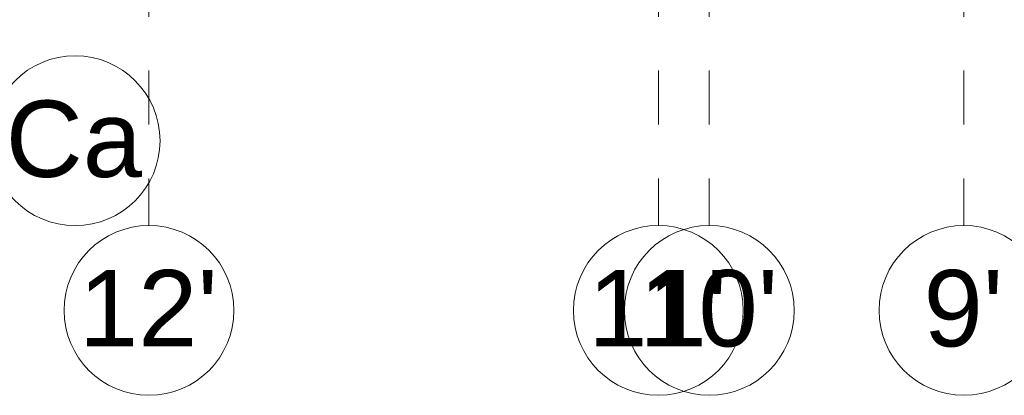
# Model space of a CAD drawing. Header units: millimetres. Extents: x -76482 to 3644, y -39128 to 75172.
# Tile 28 of 149: x -44513 to -32915, y -24570 to -20145. Entities that reach past the tile are written whole.
import ezdxf

# ---------------------------------------------------------------- set-up
doc = ezdxf.new("R2010")
doc.units = ezdxf.units.MM
doc.linetypes.add('Grid Line', pattern=[4445, 2540, -635, 635, -635])
doc.layers.add('Grids-1', color=7, linetype='Continuous', lineweight=9, true_color=0xaaaaaa)
doc.layers.add('Grids-2', color=7, linetype='Grid Line', lineweight=9, true_color=0xaaaaaa)
doc.styles.add('Arial', font='arial.ttf', dxfattribs={"height": 900})

# ---------------------------------------------------------------- blocks, each defined once
blk = doc.blocks.new('Grid - M_Grid Head - Circle-24584-2_ korruse plaan')
at = {"layer": 'Grids-1'}
blk.add_circle((0, 0), 5, dxfattribs=at)

msp = doc.modelspace()

# ---------------------------------------------------------------- linework, layer by layer
at = {"layer": 'Grids-2'}
for p, q in [((-42990, -17570), (-42990, -22570)), ((-36990, -17570), (-36990, -22570)), ((-36390, -17570), (-36390, -22570)), ((-33390, -17570), (-33390, -22570))]:
    msp.add_line(p, q, dxfattribs=at)

# ---------------------------------------------------------------- block references
at = {"layer": 'Grids-1', "xscale": 199.9999999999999, "yscale": 199.9999999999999, "zscale": 199.9999999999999}
for p, rotation in [((-43860, -21571), 233.2124249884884), ((-42990, -23570), 180), ((-36990, -23570), 180), ((-36390, -23570), 180), ((-33390, -23570), 180)]:
    msp.add_blockref('Grid - M_Grid Head - Circle-24584-2_ korruse plaan', p, dxfattribs=dict(at, rotation=rotation))

# ---------------------------------------------------------------- texts
at = {"layer": 'Grids-1', "char_height": 900, "attachment_point": 1, "style": 'Arial'}
for s, insert, width in [('Ca', (-44678, -21098), 1956.12), ("12'", (-43817, -23094), 1988.18), ("11'", (-37817, -23094), 1988.18), ("10'", (-37217, -23094), 1988.18), ("9'", (-33866, -23094), 1138.4)]:
    msp.add_mtext(s, dxfattribs=dict(at, insert=insert, width=width))

doc.saveas('drawing.dxf')
